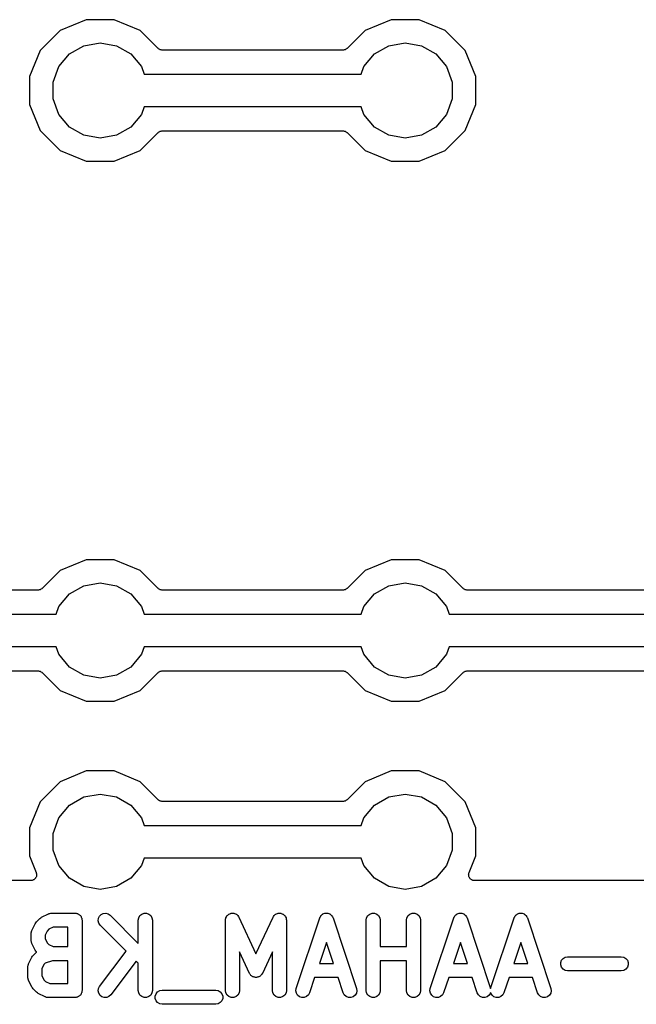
# Model space of a CAD drawing. Extents: x 66 to 115.1, y -104 to -36.7.
# Tile 2 of 10: x 90.3 to 103.4, y -104 to -83. Entities that reach past the tile are written whole.
import ezdxf

# ---------------------------------------------------------------- set-up
doc = ezdxf.new("R2010")
doc.units = 0
doc.header["$MEASUREMENT"] = 0
doc.layers.add('BLACK', color=7, linetype='CONTINUOUS')

msp = doc.modelspace()

# ---------------------------------------------------------------- linework, layer by layer
at = {"layer": 'BLACK', "linetype": 'CONTINUOUS'}
for p, q in [((91.7, -82.992), (91.1458, -83.2216)), ((92.3, -82.992), (91.7, -82.992)), ((92.8542, -83.2216), (92.3, -82.992)), ((98.2, -82.992), (97.6458, -83.2216)), ((98.8, -82.992), (98.2, -82.992)), ((99.3542, -83.2216), (98.8, -82.992)), ((91.1458, -83.2216), (90.7216, -83.6458)), ((93.2374, -83.6048), (92.8542, -83.2216)), ((97.6458, -83.2216), (97.2626, -83.6048)), ((99.7784, -83.6458), (99.3542, -83.2216)), ((90.7216, -83.6458), (90.492, -84.2)), ((91.3473, -83.7221), (91.6527, -83.5458)), ((91.6527, -83.5458), (92, -83.4846)), ((92, -83.4846), (92.3473, -83.5458)), ((92.3473, -83.5458), (92.6527, -83.7221)), ((93.242, -83.608), (93.2374, -83.6048)), ((93.2456, -83.6123), (93.242, -83.608)), ((93.26, -83.6206), (93.2456, -83.6123)), ((93.2736, -83.6301), (93.26, -83.6206)), ((93.279, -83.6315), (93.2736, -83.6301)), ((93.2838, -83.6343), (93.279, -83.6315)), ((93.3001, -83.6372), (93.2838, -83.6343)), ((93.3162, -83.6415), (93.3001, -83.6372)), ((93.3217, -83.641), (93.3162, -83.6415)), ((93.3272, -83.642), (93.3217, -83.641)), ((97.1728, -83.642), (93.3272, -83.642)), ((97.1783, -83.641), (97.1728, -83.642)), ((97.1838, -83.6415), (97.1783, -83.641)), ((97.1999, -83.6372), (97.1838, -83.6415)), ((97.2162, -83.6343), (97.1999, -83.6372)), ((97.221, -83.6315), (97.2162, -83.6343)), ((97.2264, -83.6301), (97.221, -83.6315)), ((97.24, -83.6206), (97.2264, -83.6301)), ((97.2544, -83.6123), (97.24, -83.6206)), ((97.258, -83.608), (97.2544, -83.6123)), ((97.2626, -83.6048), (97.258, -83.608)), ((97.8473, -83.7221), (98.1527, -83.5458)), ((98.1527, -83.5458), (98.5, -83.4846)), ((98.5, -83.4846), (98.8473, -83.5458)), ((98.8473, -83.5458), (99.1527, -83.7221)), ((100.008, -84.2), (99.7784, -83.6458)), ((91.1206, -83.9923), (91.3473, -83.7221)), ((92.6527, -83.7221), (92.8794, -83.9923)), ((97.6206, -83.9923), (97.8473, -83.7221)), ((99.1527, -83.7221), (99.3794, -83.9923)), ((91, -84.3237), (91.1206, -83.9923)), ((92.8794, -83.9923), (92.9368, -84.15)), ((97.5632, -84.15), (97.6206, -83.9923)), ((99.3794, -83.9923), (99.5, -84.3237)), ((90.492, -84.2), (90.492, -84.8)), ((92.9368, -84.15), (97.5632, -84.15)), ((100.008, -84.8), (100.008, -84.2)), ((91, -84.6763), (91, -84.3237)), ((99.5, -84.3237), (99.5, -84.6763)), ((91.1206, -85.0077), (91, -84.6763)), ((99.5, -84.6763), (99.3794, -85.0077)), ((90.492, -84.8), (90.7216, -85.3542)), ((92.9368, -84.85), (92.8794, -85.0077)), ((97.5632, -84.85), (92.9368, -84.85)), ((97.6206, -85.0077), (97.5632, -84.85)), ((99.7784, -85.3542), (100.008, -84.8)), ((91.3473, -85.2779), (91.1206, -85.0077)), ((92.8794, -85.0077), (92.6527, -85.2779)), ((97.8473, -85.2779), (97.6206, -85.0077)), ((99.3794, -85.0077), (99.1527, -85.2779)), ((91.6527, -85.4542), (91.3473, -85.2779)), ((92.6527, -85.2779), (92.3473, -85.4542)), ((98.1527, -85.4542), (97.8473, -85.2779)), ((99.1527, -85.2779), (98.8473, -85.4542)), ((90.7216, -85.3542), (91.1458, -85.7784)), ((92, -85.5154), (91.6527, -85.4542)), ((92.3473, -85.4542), (92, -85.5154)), ((92.8542, -85.7784), (93.2374, -85.3952)), ((93.2374, -85.3952), (93.242, -85.392)), ((93.242, -85.392), (93.2456, -85.3877)), ((93.2456, -85.3877), (93.26, -85.3794)), ((93.26, -85.3794), (93.2736, -85.3699)), ((93.2736, -85.3699), (93.279, -85.3685)), ((93.279, -85.3685), (93.2838, -85.3657)), ((93.2838, -85.3657), (93.3001, -85.3628)), ((93.3001, -85.3628), (93.3162, -85.3585)), ((93.3162, -85.3585), (93.3217, -85.359)), ((93.3217, -85.359), (93.3272, -85.358)), ((93.3272, -85.358), (97.1728, -85.358)), ((97.1728, -85.358), (97.1783, -85.359)), ((97.1783, -85.359), (97.1838, -85.3585)), ((97.1838, -85.3585), (97.1999, -85.3628)), ((97.1999, -85.3628), (97.2162, -85.3657)), ((97.2162, -85.3657), (97.221, -85.3685)), ((97.221, -85.3685), (97.2264, -85.3699)), ((97.2264, -85.3699), (97.24, -85.3794)), ((97.24, -85.3794), (97.2544, -85.3877)), ((97.2544, -85.3877), (97.258, -85.392)), ((97.258, -85.392), (97.2626, -85.3952)), ((97.2626, -85.3952), (97.6458, -85.7784)), ((98.5, -85.5154), (98.1527, -85.4542)), ((98.8473, -85.4542), (98.5, -85.5154)), ((99.3542, -85.7784), (99.7784, -85.3542)), ((91.1458, -85.7784), (91.7, -86.008)), ((92.3, -86.008), (92.8542, -85.7784)), ((97.6458, -85.7784), (98.2, -86.008)), ((98.8, -86.008), (99.3542, -85.7784)), ((91.7, -86.008), (92.3, -86.008)), ((98.2, -86.008), (98.8, -86.008)), ((91.7, -94.492), (91.1458, -94.7216)), ((92.3, -94.492), (91.7, -94.492)), ((92.8542, -94.7216), (92.3, -94.492)), ((98.2, -94.492), (97.6458, -94.7216)), ((98.8, -94.492), (98.2, -94.492)), ((99.3542, -94.7216), (98.8, -94.492)), ((91.1458, -94.7216), (90.7626, -95.1048)), ((93.2374, -95.1048), (92.8542, -94.7216)), ((97.6458, -94.7216), (97.2626, -95.1048)), ((99.7374, -95.1048), (99.3542, -94.7216)), ((91.6527, -95.0458), (92, -94.9846)), ((92, -94.9846), (92.3473, -95.0458)), ((98.1527, -95.0458), (98.5, -94.9846)), ((98.5, -94.9846), (98.8473, -95.0458)), ((90.6728, -95.142), (84.8272, -95.142)), ((90.6783, -95.141), (90.6728, -95.142)), ((90.6838, -95.1415), (90.6783, -95.141)), ((90.6999, -95.1372), (90.6838, -95.1415)), ((90.7162, -95.1343), (90.6999, -95.1372)), ((90.721, -95.1315), (90.7162, -95.1343)), ((90.7264, -95.1301), (90.721, -95.1315)), ((90.74, -95.1206), (90.7264, -95.1301)), ((90.7544, -95.1123), (90.74, -95.1206)), ((90.758, -95.108), (90.7544, -95.1123)), ((90.7626, -95.1048), (90.758, -95.108)), ((91.3473, -95.2221), (91.6527, -95.0458)), ((92.3473, -95.0458), (92.6527, -95.2221)), ((93.242, -95.108), (93.2374, -95.1048)), ((93.2456, -95.1123), (93.242, -95.108)), ((93.26, -95.1206), (93.2456, -95.1123)), ((93.2736, -95.1301), (93.26, -95.1206)), ((93.279, -95.1315), (93.2736, -95.1301)), ((93.2838, -95.1343), (93.279, -95.1315)), ((93.3001, -95.1372), (93.2838, -95.1343)), ((93.3162, -95.1415), (93.3001, -95.1372)), ((93.3217, -95.141), (93.3162, -95.1415)), ((93.3272, -95.142), (93.3217, -95.141)), ((97.1728, -95.142), (93.3272, -95.142)), ((97.1783, -95.141), (97.1728, -95.142)), ((97.1838, -95.1415), (97.1783, -95.141)), ((97.1999, -95.1372), (97.1838, -95.1415)), ((97.2162, -95.1343), (97.1999, -95.1372)), ((97.221, -95.1315), (97.2162, -95.1343)), ((97.2264, -95.1301), (97.221, -95.1315)), ((97.24, -95.1206), (97.2264, -95.1301)), ((97.2544, -95.1123), (97.24, -95.1206)), ((97.258, -95.108), (97.2544, -95.1123)), ((97.2626, -95.1048), (97.258, -95.108)), ((97.8473, -95.2221), (98.1527, -95.0458)), ((98.8473, -95.0458), (99.1527, -95.2221)), ((99.742, -95.108), (99.7374, -95.1048)), ((99.7456, -95.1123), (99.742, -95.108)), ((99.76, -95.1206), (99.7456, -95.1123)), ((99.7736, -95.1301), (99.76, -95.1206)), ((99.779, -95.1315), (99.7736, -95.1301)), ((99.7838, -95.1343), (99.779, -95.1315)), ((99.8001, -95.1372), (99.7838, -95.1343)), ((99.8162, -95.1415), (99.8001, -95.1372)), ((99.8217, -95.141), (99.8162, -95.1415)), ((99.8272, -95.142), (99.8217, -95.141)), ((105.173, -95.142), (99.8272, -95.142)), ((91.1206, -95.4923), (91.3473, -95.2221)), ((92.6527, -95.2221), (92.8794, -95.4923)), ((97.6206, -95.4923), (97.8473, -95.2221)), ((99.1527, -95.2221), (99.3794, -95.4923)), ((91.0632, -95.65), (91.1206, -95.4923)), ((92.8794, -95.4923), (92.9368, -95.65)), ((97.5632, -95.65), (97.6206, -95.4923)), ((99.3794, -95.4923), (99.4368, -95.65)), ((84.4368, -95.65), (91.0632, -95.65)), ((92.9368, -95.65), (97.5632, -95.65)), ((99.4368, -95.65), (105.563, -95.65)), ((91.0632, -96.35), (84.4368, -96.35)), ((91.1206, -96.5077), (91.0632, -96.35)), ((92.9368, -96.35), (92.8794, -96.5077)), ((97.5632, -96.35), (92.9368, -96.35)), ((97.6206, -96.5077), (97.5632, -96.35)), ((99.4368, -96.35), (99.3794, -96.5077)), ((105.563, -96.35), (99.4368, -96.35)), ((91.3473, -96.7779), (91.1206, -96.5077)), ((92.8794, -96.5077), (92.6527, -96.7779)), ((97.8473, -96.7779), (97.6206, -96.5077)), ((99.3794, -96.5077), (99.1527, -96.7779)), ((84.8272, -96.858), (90.6728, -96.858)), ((90.6728, -96.858), (90.6783, -96.859)), ((90.6783, -96.859), (90.6838, -96.8585)), ((90.6838, -96.8585), (90.6999, -96.8628)), ((90.6999, -96.8628), (90.7162, -96.8657)), ((90.7162, -96.8657), (90.721, -96.8685)), ((90.721, -96.8685), (90.7264, -96.8699)), ((90.7264, -96.8699), (90.74, -96.8794)), ((91.6527, -96.9542), (91.3473, -96.7779)), ((92.6527, -96.7779), (92.3473, -96.9542)), ((93.26, -96.8794), (93.2736, -96.8699)), ((93.2736, -96.8699), (93.279, -96.8685)), ((93.279, -96.8685), (93.2838, -96.8657)), ((93.2838, -96.8657), (93.3001, -96.8628)), ((93.3001, -96.8628), (93.3162, -96.8585)), ((93.3162, -96.8585), (93.3217, -96.859)), ((93.3217, -96.859), (93.3272, -96.858)), ((93.3272, -96.858), (97.1728, -96.858)), ((97.1728, -96.858), (97.1783, -96.859)), ((97.1783, -96.859), (97.1838, -96.8585)), ((97.1838, -96.8585), (97.1999, -96.8628)), ((97.1999, -96.8628), (97.2162, -96.8657)), ((97.2162, -96.8657), (97.221, -96.8685)), ((97.221, -96.8685), (97.2264, -96.8699)), ((97.2264, -96.8699), (97.24, -96.8794)), ((98.1527, -96.9542), (97.8473, -96.7779)), ((99.1527, -96.7779), (98.8473, -96.9542)), ((99.76, -96.8794), (99.7736, -96.8699)), ((99.7736, -96.8699), (99.779, -96.8685)), ((99.779, -96.8685), (99.7838, -96.8657)), ((99.7838, -96.8657), (99.8001, -96.8628)), ((99.8001, -96.8628), (99.8162, -96.8585)), ((99.8162, -96.8585), (99.8217, -96.859)), ((99.8217, -96.859), (99.8272, -96.858)), ((99.8272, -96.858), (105.173, -96.858)), ((90.74, -96.8794), (90.7544, -96.8877)), ((90.7544, -96.8877), (90.758, -96.892)), ((90.758, -96.892), (90.7626, -96.8952)), ((90.7626, -96.8952), (91.1458, -97.2784)), ((92, -97.0154), (91.6527, -96.9542)), ((92.3473, -96.9542), (92, -97.0154)), ((92.8542, -97.2784), (93.2374, -96.8952)), ((93.2374, -96.8952), (93.242, -96.892)), ((93.242, -96.892), (93.2456, -96.8877)), ((93.2456, -96.8877), (93.26, -96.8794)), ((97.24, -96.8794), (97.2544, -96.8877)), ((97.2544, -96.8877), (97.258, -96.892)), ((97.258, -96.892), (97.2626, -96.8952)), ((97.2626, -96.8952), (97.6458, -97.2784)), ((98.5, -97.0154), (98.1527, -96.9542)), ((98.8473, -96.9542), (98.5, -97.0154)), ((99.3542, -97.2784), (99.7374, -96.8952)), ((99.7374, -96.8952), (99.742, -96.892)), ((99.742, -96.892), (99.7456, -96.8877)), ((99.7456, -96.8877), (99.76, -96.8794)), ((91.1458, -97.2784), (91.7, -97.508)), ((92.3, -97.508), (92.8542, -97.2784)), ((97.6458, -97.2784), (98.2, -97.508)), ((98.8, -97.508), (99.3542, -97.2784)), ((91.7, -97.508), (92.3, -97.508)), ((98.2, -97.508), (98.8, -97.508)), ((91.7, -98.992), (91.1458, -99.2216)), ((92.3, -98.992), (91.7, -98.992)), ((92.8542, -99.2216), (92.3, -98.992)), ((98.2, -98.992), (97.6458, -99.2216)), ((98.8, -98.992), (98.2, -98.992)), ((99.3542, -99.2216), (98.8, -98.992)), ((91.1458, -99.2216), (90.7216, -99.6458)), ((93.2374, -99.6048), (92.8542, -99.2216)), ((97.6458, -99.2216), (97.2626, -99.6048)), ((99.7784, -99.6458), (99.3542, -99.2216)), ((91.3473, -99.7221), (91.6527, -99.5458)), ((91.6527, -99.5458), (92, -99.4846)), ((92, -99.4846), (92.3473, -99.5458)), ((92.3473, -99.5458), (92.6527, -99.7221)), ((97.8473, -99.7221), (98.1527, -99.5458)), ((98.1527, -99.5458), (98.5, -99.4846)), ((98.5, -99.4846), (98.8473, -99.5458)), ((98.8473, -99.5458), (99.1527, -99.7221)), ((90.7216, -99.6458), (90.492, -100.2)), ((91.1206, -99.9923), (91.3473, -99.7221)), ((92.6527, -99.7221), (92.8794, -99.9923)), ((93.242, -99.608), (93.2374, -99.6048)), ((93.2456, -99.6123), (93.242, -99.608)), ((93.26, -99.6206), (93.2456, -99.6123)), ((93.2736, -99.6301), (93.26, -99.6206)), ((93.279, -99.6315), (93.2736, -99.6301)), ((93.2838, -99.6343), (93.279, -99.6315)), ((93.3001, -99.6372), (93.2838, -99.6343)), ((93.3162, -99.6415), (93.3001, -99.6372)), ((93.3217, -99.641), (93.3162, -99.6415)), ((93.3272, -99.642), (93.3217, -99.641)), ((97.1728, -99.642), (93.3272, -99.642)), ((97.1783, -99.641), (97.1728, -99.642)), ((97.1838, -99.6415), (97.1783, -99.641)), ((97.1999, -99.6372), (97.1838, -99.6415)), ((97.2162, -99.6343), (97.1999, -99.6372)), ((97.221, -99.6315), (97.2162, -99.6343)), ((97.2264, -99.6301), (97.221, -99.6315)), ((97.24, -99.6206), (97.2264, -99.6301)), ((97.2544, -99.6123), (97.24, -99.6206)), ((97.258, -99.608), (97.2544, -99.6123)), ((97.2626, -99.6048), (97.258, -99.608)), ((97.6206, -99.9923), (97.8473, -99.7221)), ((99.1527, -99.7221), (99.3794, -99.9923)), ((100.008, -100.2), (99.7784, -99.6458)), ((91, -100.324), (91.1206, -99.9923)), ((92.8794, -99.9923), (92.9368, -100.15)), ((97.5632, -100.15), (97.6206, -99.9923)), ((99.3794, -99.9923), (99.5, -100.324)), ((90.492, -100.2), (90.492, -100.8)), ((92.9368, -100.15), (97.5632, -100.15)), ((100.008, -100.8), (100.008, -100.2)), ((91, -100.676), (91, -100.324)), ((99.5, -100.324), (99.5, -100.676)), ((90.492, -100.8), (90.6376, -101.151)), ((91.1206, -101.008), (91, -100.676)), ((92.9368, -100.85), (92.8794, -101.008)), ((97.5632, -100.85), (92.9368, -100.85)), ((97.6206, -101.008), (97.5632, -100.85)), ((99.5, -100.676), (99.3794, -101.008)), ((99.8624, -101.151), (100.008, -100.8)), ((91.3473, -101.278), (91.1206, -101.008)), ((92.8794, -101.008), (92.6527, -101.278)), ((97.8473, -101.278), (97.6206, -101.008)), ((99.3794, -101.008), (99.1527, -101.278)), ((90.621, -101.277), (90.6108, -101.287)), ((90.6249, -101.27), (90.621, -101.277)), ((90.6302, -101.263), (90.6249, -101.27)), ((90.635, -101.25), (90.6302, -101.263)), ((90.6414, -101.238), (90.635, -101.25)), ((90.6376, -101.151), (90.6406, -101.165)), ((90.6406, -101.165), (90.6453, -101.178)), ((90.6425, -101.23), (90.6414, -101.238)), ((90.6453, -101.222), (90.6425, -101.23)), ((90.6453, -101.178), (90.6453, -101.186)), ((90.6453, -101.186), (90.6471, -101.194)), ((90.6471, -101.194), (90.6453, -101.208)), ((90.6453, -101.208), (90.6453, -101.222)), ((91.6527, -101.454), (91.3473, -101.278)), ((92.6527, -101.278), (92.3473, -101.454)), ((98.1527, -101.454), (97.8473, -101.278)), ((99.1527, -101.278), (98.8473, -101.454)), ((99.8529, -101.194), (99.8547, -101.186)), ((99.8547, -101.208), (99.8529, -101.194)), ((99.8547, -101.178), (99.8594, -101.165)), ((99.8547, -101.186), (99.8547, -101.178)), ((99.8547, -101.222), (99.8547, -101.208)), ((99.8575, -101.23), (99.8547, -101.222)), ((99.8586, -101.238), (99.8575, -101.23)), ((99.865, -101.25), (99.8586, -101.238)), ((99.8594, -101.165), (99.8624, -101.151)), ((99.8698, -101.263), (99.865, -101.25)), ((99.8751, -101.27), (99.8698, -101.263)), ((99.879, -101.277), (99.8751, -101.27)), ((99.8892, -101.287), (99.879, -101.277)), ((90.5202, -101.327), (84.9798, -101.327)), ((90.5339, -101.325), (90.5202, -101.327)), ((90.5477, -101.324), (90.5339, -101.325)), ((90.5554, -101.321), (90.5477, -101.324)), ((90.5637, -101.319), (90.5554, -101.321)), ((90.5757, -101.312), (90.5637, -101.319)), ((90.5885, -101.307), (90.5757, -101.312)), ((90.5946, -101.301), (90.5885, -101.307)), ((90.6019, -101.297), (90.5946, -101.301)), ((90.6108, -101.287), (90.6019, -101.297)), ((92, -101.515), (91.6527, -101.454)), ((92.3473, -101.454), (92, -101.515)), ((98.5, -101.515), (98.1527, -101.454)), ((98.8473, -101.454), (98.5, -101.515)), ((99.8981, -101.297), (99.8892, -101.287)), ((99.9054, -101.301), (99.8981, -101.297)), ((99.9115, -101.307), (99.9054, -101.301)), ((99.9243, -101.312), (99.9115, -101.307)), ((99.9363, -101.319), (99.9243, -101.312)), ((99.9446, -101.321), (99.9363, -101.319)), ((99.9523, -101.324), (99.9446, -101.321)), ((99.9661, -101.325), (99.9523, -101.324)), ((99.9798, -101.327), (99.9661, -101.325)), ((105.02, -101.327), (99.9798, -101.327)), ((90.735, -102.12), (90.7543, -102.106)), ((90.7543, -102.106), (90.8972, -102.034)), ((90.8972, -102.034), (90.9055, -102.032)), ((90.9055, -102.032), (90.913, -102.028)), ((90.913, -102.028), (90.9303, -102.025)), ((90.9303, -102.025), (90.9471, -102.02)), ((90.9471, -102.02), (90.9558, -102.02)), ((90.9558, -102.02), (90.9643, -102.019)), ((90.9643, -102.019), (91.4643, -102.019)), ((91.4643, -102.019), (91.4772, -102.021)), ((91.4772, -102.021), (91.4903, -102.021)), ((91.4903, -102.021), (91.5027, -102.025)), ((91.5027, -102.025), (91.5156, -102.028)), ((91.5156, -102.028), (91.527, -102.034)), ((91.527, -102.034), (91.5393, -102.039)), ((91.5393, -102.039), (91.5493, -102.047)), ((91.5493, -102.047), (91.5607, -102.054)), ((91.5607, -102.054), (91.5691, -102.064)), ((91.5691, -102.064), (91.5792, -102.072)), ((91.5792, -102.072), (91.5858, -102.084)), ((91.5858, -102.084), (91.5942, -102.094)), ((91.5942, -102.094), (91.5987, -102.106)), ((91.5987, -102.106), (91.6052, -102.117)), ((91.6052, -102.117), (91.6075, -102.13)), ((91.9623, -102.13), (91.9843, -102.083)), ((91.9843, -102.083), (92.0211, -102.046)), ((92.0211, -102.046), (92.0683, -102.024)), ((92.0683, -102.024), (92.1202, -102.019)), ((92.1202, -102.019), (92.1705, -102.033)), ((92.1705, -102.033), (92.2132, -102.063)), ((92.2132, -102.063), (92.8143, -102.664)), ((92.8143, -102.169), (92.8233, -102.117)), ((92.8233, -102.117), (92.8494, -102.072)), ((92.8494, -102.072), (92.8893, -102.039)), ((92.8893, -102.039), (92.9382, -102.021)), ((92.9382, -102.021), (92.9903, -102.021)), ((92.9903, -102.021), (93.0393, -102.039)), ((93.0393, -102.039), (93.0792, -102.072)), ((93.0792, -102.072), (93.1052, -102.117)), ((93.1052, -102.117), (93.1143, -102.169)), ((94.6793, -102.124), (94.6805, -102.117)), ((94.6805, -102.117), (94.6903, -102.1)), ((94.6903, -102.1), (94.6985, -102.083)), ((94.6985, -102.083), (94.7032, -102.078)), ((94.7032, -102.078), (94.7065, -102.072)), ((94.7065, -102.072), (94.7215, -102.06)), ((94.7215, -102.06), (94.7354, -102.046)), ((94.7354, -102.046), (94.7414, -102.043)), ((94.7414, -102.043), (94.7464, -102.039)), ((94.7464, -102.039), (94.7648, -102.032)), ((94.7648, -102.032), (94.7826, -102.024)), ((94.7826, -102.024), (94.7892, -102.023)), ((94.7892, -102.023), (94.7954, -102.021)), ((94.7954, -102.021), (94.815, -102.021)), ((94.815, -102.021), (94.8345, -102.019)), ((94.8345, -102.019), (94.8409, -102.021)), ((94.8409, -102.021), (94.8475, -102.021)), ((94.8475, -102.021), (94.8659, -102.028)), ((94.8659, -102.028), (94.8848, -102.033)), ((94.8848, -102.033), (94.8902, -102.036)), ((94.8902, -102.036), (94.8964, -102.039)), ((94.8964, -102.039), (94.9114, -102.051)), ((94.9114, -102.051), (94.9275, -102.062)), ((94.9275, -102.062), (94.9313, -102.068)), ((94.9313, -102.068), (94.9363, -102.072)), ((94.9363, -102.072), (94.9461, -102.089)), ((94.9461, -102.089), (94.9574, -102.105)), ((94.9574, -102.105), (95.3214, -102.885)), ((95.3214, -102.885), (95.6855, -102.105)), ((95.6855, -102.105), (95.6967, -102.089)), ((95.6967, -102.089), (95.7065, -102.072)), ((95.7065, -102.072), (95.7116, -102.068)), ((95.7116, -102.068), (95.7154, -102.062)), ((95.7154, -102.062), (95.7314, -102.051)), ((95.7314, -102.051), (95.7464, -102.039)), ((95.7464, -102.039), (95.7526, -102.036)), ((95.7526, -102.036), (95.7581, -102.033)), ((95.7581, -102.033), (95.777, -102.028)), ((95.777, -102.028), (95.7954, -102.021)), ((95.7954, -102.021), (95.802, -102.021)), ((95.802, -102.021), (95.8084, -102.019)), ((95.8084, -102.019), (95.8279, -102.021)), ((95.8279, -102.021), (95.8475, -102.021)), ((95.8475, -102.021), (95.8537, -102.023)), ((95.8537, -102.023), (95.8603, -102.024)), ((95.8603, -102.024), (95.878, -102.032)), ((95.878, -102.032), (95.8964, -102.039)), ((95.8964, -102.039), (95.9015, -102.043)), ((95.9015, -102.043), (95.9075, -102.046)), ((95.9075, -102.046), (95.9213, -102.06)), ((95.9213, -102.06), (95.9363, -102.072)), ((95.9363, -102.072), (95.9396, -102.078)), ((95.9396, -102.078), (95.9443, -102.083)), ((95.9443, -102.083), (95.9526, -102.1)), ((95.9526, -102.1), (95.9624, -102.117)), ((95.9624, -102.117), (95.9635, -102.124)), ((96.6791, -102.121), (96.6811, -102.117)), ((96.6811, -102.117), (96.6819, -102.113)), ((96.6819, -102.113), (96.6934, -102.095)), ((96.6934, -102.095), (96.7039, -102.075)), ((96.7039, -102.075), (96.707, -102.073)), ((96.707, -102.073), (96.7092, -102.069)), ((96.7092, -102.069), (96.7264, -102.055)), ((96.7264, -102.055), (96.7429, -102.041)), ((96.7429, -102.041), (96.7468, -102.039)), ((96.7468, -102.039), (96.75, -102.037)), ((96.75, -102.037), (96.7709, -102.03)), ((96.7709, -102.03), (96.7914, -102.022)), ((96.7914, -102.022), (96.7955, -102.022)), ((96.7955, -102.022), (96.7994, -102.02)), ((96.7994, -102.02), (96.8214, -102.021)), ((96.8214, -102.021), (96.8434, -102.02)), ((96.8434, -102.02), (96.8474, -102.022)), ((96.8474, -102.022), (96.8515, -102.022)), ((96.8515, -102.022), (96.872, -102.03)), ((96.872, -102.03), (96.8929, -102.037)), ((96.8929, -102.037), (96.8961, -102.039)), ((96.8961, -102.039), (96.8999, -102.041)), ((96.8999, -102.041), (96.9164, -102.055)), ((96.9164, -102.055), (96.9337, -102.069)), ((96.9337, -102.069), (96.9358, -102.073)), ((96.9358, -102.073), (96.9389, -102.075)), ((96.9389, -102.075), (96.9494, -102.095)), ((96.9494, -102.095), (96.9609, -102.113)), ((96.9609, -102.113), (96.9618, -102.117)), ((96.9618, -102.117), (96.9637, -102.121)), ((97.6714, -102.169), (97.6805, -102.117)), ((97.6805, -102.117), (97.7065, -102.072)), ((97.7065, -102.072), (97.7464, -102.039)), ((97.7464, -102.039), (97.7954, -102.021)), ((97.7954, -102.021), (97.8475, -102.021)), ((97.8475, -102.021), (97.8964, -102.039)), ((97.8964, -102.039), (97.9363, -102.072)), ((97.9363, -102.072), (97.9624, -102.117)), ((97.9624, -102.117), (97.9714, -102.169)), ((98.5286, -102.169), (98.5376, -102.117)), ((98.5376, -102.117), (98.5637, -102.072)), ((98.5637, -102.072), (98.6036, -102.039)), ((98.6036, -102.039), (98.6525, -102.021)), ((98.6525, -102.021), (98.7046, -102.021)), ((98.7046, -102.021), (98.7536, -102.039)), ((98.7536, -102.039), (98.7935, -102.072)), ((98.7935, -102.072), (98.8195, -102.117)), ((98.8195, -102.117), (98.8286, -102.169)), ((99.5363, -102.121), (99.5382, -102.117)), ((99.5382, -102.117), (99.5391, -102.113)), ((99.5391, -102.113), (99.5506, -102.095)), ((99.5506, -102.095), (99.5611, -102.075)), ((99.5611, -102.075), (99.5642, -102.073)), ((99.5642, -102.073), (99.5663, -102.069)), ((99.5663, -102.069), (99.5836, -102.055)), ((99.5836, -102.055), (99.6001, -102.041)), ((99.6001, -102.041), (99.6039, -102.039)), ((99.6039, -102.039), (99.6071, -102.037)), ((99.6071, -102.037), (99.628, -102.03)), ((99.628, -102.03), (99.6485, -102.022)), ((99.6485, -102.022), (99.6526, -102.022)), ((99.6526, -102.022), (99.6566, -102.02)), ((99.6566, -102.02), (99.6786, -102.021)), ((99.6786, -102.021), (99.7006, -102.02)), ((99.7006, -102.02), (99.7045, -102.022)), ((99.7045, -102.022), (99.7086, -102.022)), ((99.7086, -102.022), (99.7291, -102.03)), ((99.7291, -102.03), (99.75, -102.037)), ((99.75, -102.037), (99.7532, -102.039)), ((99.7532, -102.039), (99.7571, -102.041)), ((99.7571, -102.041), (99.7736, -102.055)), ((99.7736, -102.055), (99.7908, -102.069)), ((99.7908, -102.069), (99.793, -102.073)), ((99.793, -102.073), (99.7961, -102.075)), ((99.7961, -102.075), (99.8065, -102.095)), ((99.8065, -102.095), (99.8181, -102.113)), ((99.8181, -102.113), (99.8189, -102.117)), ((99.8189, -102.117), (99.8209, -102.121)), ((100.822, -102.121), (100.824, -102.117)), ((100.824, -102.117), (100.825, -102.113)), ((100.825, -102.113), (100.836, -102.095)), ((100.836, -102.095), (100.847, -102.075)), ((100.847, -102.075), (100.85, -102.073)), ((100.85, -102.073), (100.852, -102.069)), ((100.852, -102.069), (100.869, -102.055)), ((100.869, -102.055), (100.886, -102.041)), ((100.886, -102.041), (100.89, -102.039)), ((100.89, -102.039), (100.893, -102.037)), ((100.893, -102.037), (100.914, -102.03)), ((100.914, -102.03), (100.934, -102.022)), ((100.934, -102.022), (100.938, -102.022)), ((100.938, -102.022), (100.942, -102.02)), ((100.942, -102.02), (100.964, -102.021)), ((100.964, -102.021), (100.986, -102.02)), ((100.986, -102.02), (100.99, -102.022)), ((100.99, -102.022), (100.994, -102.022)), ((100.994, -102.022), (101.015, -102.03)), ((101.015, -102.03), (101.036, -102.037)), ((101.036, -102.037), (101.039, -102.039)), ((101.039, -102.039), (101.043, -102.041)), ((101.043, -102.041), (101.059, -102.055)), ((101.059, -102.055), (101.077, -102.069)), ((101.077, -102.069), (101.079, -102.073)), ((101.079, -102.073), (101.082, -102.075)), ((101.082, -102.075), (101.092, -102.095)), ((101.092, -102.095), (101.104, -102.113)), ((101.104, -102.113), (101.105, -102.117)), ((101.105, -102.117), (101.107, -102.121)), ((90.5444, -102.387), (90.6158, -102.244)), ((90.6158, -102.244), (90.6301, -102.225)), ((90.6301, -102.225), (90.6439, -102.205)), ((90.6439, -102.205), (90.7154, -102.134)), ((90.7154, -102.134), (90.735, -102.12)), ((90.9997, -102.319), (90.9103, -102.363)), ((91.3143, -102.319), (90.9997, -102.319)), ((91.3143, -102.733), (91.3143, -102.319)), ((91.6075, -102.13), (91.612, -102.143)), ((91.612, -102.143), (91.612, -102.156)), ((91.612, -102.156), (91.6143, -102.169)), ((91.6143, -102.169), (91.6143, -103.669)), ((91.9577, -102.182), (91.9623, -102.13)), ((91.9712, -102.232), (91.9577, -102.182)), ((92.0011, -102.275), (91.9712, -102.232)), ((92.5519, -102.826), (92.0011, -102.275)), ((92.8143, -102.664), (92.8143, -102.169)), ((93.1143, -102.169), (93.1143, -103.669)), ((94.6714, -102.169), (94.6748, -102.149)), ((94.6714, -103.669), (94.6714, -102.169)), ((94.6748, -102.149), (94.6765, -102.13)), ((94.6765, -102.13), (94.6793, -102.124)), ((95.9635, -102.124), (95.9663, -102.13)), ((95.9663, -102.13), (95.968, -102.149)), ((95.968, -102.149), (95.9714, -102.169)), ((95.9714, -102.169), (95.9714, -103.669)), ((96.1791, -103.621), (96.6791, -102.121)), ((96.9637, -102.121), (97.4637, -103.621)), ((97.6714, -103.669), (97.6714, -102.169)), ((97.9714, -102.169), (97.9714, -102.733)), ((98.5286, -102.733), (98.5286, -102.169)), ((98.8286, -102.169), (98.8286, -103.669)), ((99.0363, -103.621), (99.5363, -102.121)), ((99.8209, -102.121), (100.321, -103.621)), ((100.322, -103.621), (100.822, -102.121)), ((101.107, -102.121), (101.607, -103.621)), ((90.5286, -102.454), (90.5301, -102.446)), ((90.5286, -102.597), (90.5286, -102.454)), ((90.5296, -102.437), (90.5346, -102.42)), ((90.5301, -102.446), (90.5296, -102.437)), ((90.5346, -102.42), (90.5376, -102.403)), ((90.5376, -102.403), (90.5419, -102.395)), ((90.5419, -102.395), (90.5444, -102.387)), ((90.8733, -102.4), (90.8286, -102.49)), ((90.8286, -102.49), (90.8286, -102.562)), ((90.9103, -102.363), (90.8733, -102.4)), ((90.5301, -102.606), (90.5286, -102.597)), ((90.5296, -102.614), (90.5301, -102.606)), ((90.5346, -102.631), (90.5296, -102.614)), ((90.5376, -102.648), (90.5346, -102.631)), ((90.5419, -102.656), (90.5376, -102.648)), ((90.5444, -102.664), (90.5419, -102.656)), ((90.6158, -102.807), (90.5444, -102.664)), ((90.8286, -102.562), (90.8733, -102.651)), ((90.8733, -102.651), (90.9103, -102.688)), ((90.9103, -102.688), (90.9997, -102.733)), ((90.9997, -102.733), (91.3143, -102.733)), ((96.8214, -102.643), (96.6724, -103.09)), ((96.9705, -103.09), (96.8214, -102.643)), ((97.9714, -102.733), (98.5286, -102.733)), ((99.6786, -102.643), (99.5295, -103.09)), ((99.8276, -103.09), (99.6786, -102.643)), ((100.964, -102.643), (100.815, -103.09)), ((101.113, -103.09), (100.964, -102.643)), ((90.5444, -102.959), (90.5587, -102.939)), ((90.5587, -102.939), (90.5725, -102.92)), ((90.5725, -102.92), (90.6439, -102.848)), ((90.6302, -102.826), (90.6158, -102.807)), ((90.6439, -102.846), (90.6302, -102.826)), ((90.6452, -102.847), (90.6439, -102.846)), ((90.6439, -102.848), (90.6452, -102.847)), ((91.9871, -103.579), (92.5519, -102.826)), ((95.1855, -103.303), (94.9714, -102.845)), ((94.9714, -102.845), (94.9714, -103.669)), ((95.6714, -102.845), (95.4574, -103.303)), ((95.6714, -103.669), (95.6714, -102.845)), ((101.868, -102.982), (101.913, -102.956)), ((101.913, -102.956), (101.964, -102.947)), ((101.964, -102.947), (103.107, -102.947)), ((103.107, -102.947), (103.158, -102.956)), ((103.158, -102.956), (103.204, -102.982)), ((90.4571, -103.169), (90.4586, -103.16)), ((90.4581, -103.151), (90.4631, -103.135)), ((90.4586, -103.16), (90.4581, -103.151)), ((90.4631, -103.135), (90.4662, -103.117)), ((90.4662, -103.117), (90.4705, -103.11)), ((90.4705, -103.11), (90.473, -103.101)), ((90.473, -103.101), (90.5444, -102.959)), ((90.8019, -103.115), (90.7571, -103.204)), ((90.831, -103.085), (90.8019, -103.115)), ((90.9886, -103.033), (90.831, -103.085)), ((91.3143, -103.033), (90.9886, -103.033)), ((91.3143, -103.519), (91.3143, -103.033)), ((92.7662, -103.04), (92.2271, -103.759)), ((92.8143, -103.088), (92.7662, -103.04)), ((92.8143, -103.669), (92.8143, -103.088)), ((96.6724, -103.09), (96.9705, -103.09)), ((98.5286, -103.033), (97.9714, -103.033)), ((97.9714, -103.033), (97.9714, -103.669)), ((98.5286, -103.669), (98.5286, -103.033)), ((99.5295, -103.09), (99.8276, -103.09)), ((100.815, -103.09), (101.113, -103.09)), ((101.817, -103.071), (101.834, -103.022)), ((101.817, -103.123), (101.817, -103.071)), ((101.834, -103.172), (101.817, -103.123)), ((101.834, -103.022), (101.868, -102.982)), ((103.204, -102.982), (103.237, -103.022)), ((103.237, -103.022), (103.255, -103.071)), ((103.255, -103.123), (103.237, -103.172)), ((103.255, -103.071), (103.255, -103.123)), ((90.4571, -103.383), (90.4571, -103.169)), ((90.7571, -103.204), (90.7571, -103.347)), ((90.7571, -103.347), (90.8018, -103.437)), ((95.193, -103.314), (95.1855, -103.303)), ((95.1985, -103.326), (95.193, -103.314)), ((95.2078, -103.335), (95.1985, -103.326)), ((95.2154, -103.346), (95.2078, -103.335)), ((95.2261, -103.354), (95.2154, -103.346)), ((95.2354, -103.363), (95.2261, -103.354)), ((95.2473, -103.368), (95.2354, -103.363)), ((95.2581, -103.376), (95.2473, -103.368)), ((95.2707, -103.379), (95.2581, -103.376)), ((95.3848, -103.376), (95.3721, -103.379)), ((95.3956, -103.368), (95.3848, -103.376)), ((95.4075, -103.363), (95.3956, -103.368)), ((95.4167, -103.354), (95.4075, -103.363)), ((95.4275, -103.346), (95.4167, -103.354)), ((95.435, -103.335), (95.4275, -103.346)), ((95.4443, -103.326), (95.435, -103.335)), ((95.4499, -103.314), (95.4443, -103.326)), ((95.4574, -103.303), (95.4499, -103.314)), ((101.868, -103.212), (101.834, -103.172)), ((101.913, -103.238), (101.868, -103.212)), ((101.964, -103.247), (101.913, -103.238)), ((103.107, -103.247), (101.964, -103.247)), ((103.158, -103.238), (103.107, -103.247)), ((103.204, -103.212), (103.158, -103.238)), ((103.237, -103.172), (103.204, -103.212)), ((90.4586, -103.391), (90.4571, -103.383)), ((90.4581, -103.4), (90.4586, -103.391)), ((90.4631, -103.417), (90.4581, -103.4)), ((90.4662, -103.434), (90.4631, -103.417)), ((90.4705, -103.442), (90.4662, -103.434)), ((90.473, -103.45), (90.4705, -103.442)), ((90.5444, -103.593), (90.473, -103.45)), ((90.8018, -103.437), (90.8389, -103.474)), ((90.8389, -103.474), (90.9283, -103.519)), ((90.9283, -103.519), (91.3143, -103.519)), ((91.9636, -103.625), (91.9871, -103.579)), ((95.2826, -103.385), (95.2707, -103.379)), ((95.2957, -103.386), (95.2826, -103.385)), ((95.3084, -103.389), (95.2957, -103.386)), ((95.3214, -103.388), (95.3084, -103.389)), ((95.3345, -103.389), (95.3214, -103.388)), ((95.3472, -103.386), (95.3345, -103.389)), ((95.3603, -103.385), (95.3472, -103.386)), ((95.3721, -103.379), (95.3603, -103.385)), ((96.5724, -103.39), (96.4637, -103.716)), ((97.0705, -103.39), (96.5724, -103.39)), ((97.1791, -103.716), (97.0705, -103.39)), ((99.4295, -103.39), (99.3209, -103.716)), ((99.9276, -103.39), (99.4295, -103.39)), ((100.036, -103.716), (99.9276, -103.39)), ((100.715, -103.39), (100.607, -103.716)), ((101.213, -103.39), (100.715, -103.39)), ((101.322, -103.716), (101.213, -103.39)), ((90.5587, -103.612), (90.5444, -103.593)), ((90.5725, -103.632), (90.5587, -103.612)), ((90.6439, -103.703), (90.5725, -103.632)), ((90.6636, -103.717), (90.6439, -103.703)), ((90.6829, -103.731), (90.6636, -103.717)), ((90.8258, -103.803), (90.6829, -103.731)), ((91.5493, -103.79), (91.5393, -103.798)), ((91.5607, -103.783), (91.5493, -103.79)), ((91.5691, -103.773), (91.5607, -103.783)), ((91.5792, -103.765), (91.5691, -103.773)), ((91.5858, -103.754), (91.5792, -103.765)), ((91.5942, -103.744), (91.5858, -103.754)), ((91.5987, -103.731), (91.5942, -103.744)), ((91.6052, -103.72), (91.5987, -103.731)), ((91.6075, -103.707), (91.6052, -103.72)), ((91.612, -103.695), (91.6075, -103.707)), ((91.6143, -103.669), (91.612, -103.681)), ((91.612, -103.681), (91.612, -103.695)), ((91.9574, -103.677), (91.9636, -103.625)), ((91.9692, -103.727), (91.9574, -103.677)), ((91.9977, -103.771), (91.9692, -103.727)), ((92.0393, -103.802), (91.9977, -103.771)), ((92.1891, -103.794), (92.1412, -103.815)), ((92.2271, -103.759), (92.1891, -103.794)), ((92.8233, -103.72), (92.8143, -103.669)), ((92.8494, -103.765), (92.8233, -103.72)), ((92.8893, -103.798), (92.8494, -103.765)), ((93.0792, -103.765), (93.0393, -103.798)), ((93.1052, -103.72), (93.0792, -103.765)), ((93.1143, -103.669), (93.1052, -103.72)), ((93.1737, -103.785), (93.1915, -103.736)), ((93.1737, -103.837), (93.1737, -103.785)), ((93.1915, -103.736), (93.225, -103.697)), ((93.225, -103.697), (93.2701, -103.67)), ((93.2701, -103.67), (93.3214, -103.661)), ((93.3214, -103.661), (94.4643, -103.661)), ((94.4643, -103.661), (94.5156, -103.67)), ((94.5156, -103.67), (94.5607, -103.697)), ((94.5607, -103.697), (94.5942, -103.736)), ((94.5942, -103.736), (94.612, -103.785)), ((94.612, -103.785), (94.612, -103.837)), ((94.6805, -103.72), (94.6714, -103.669)), ((94.7065, -103.765), (94.6805, -103.72)), ((94.7464, -103.798), (94.7065, -103.765)), ((94.9363, -103.765), (94.8964, -103.798)), ((94.9624, -103.72), (94.9363, -103.765)), ((94.9714, -103.669), (94.9624, -103.72)), ((95.6805, -103.72), (95.6714, -103.669)), ((95.7065, -103.765), (95.6805, -103.72)), ((95.7464, -103.798), (95.7065, -103.765)), ((95.9363, -103.765), (95.8964, -103.798)), ((95.9624, -103.72), (95.9363, -103.765)), ((95.9714, -103.669), (95.9624, -103.72)), ((96.1715, -103.673), (96.1791, -103.621)), ((96.1819, -103.724), (96.1715, -103.673)), ((96.2092, -103.768), (96.1819, -103.724)), ((96.25, -103.8), (96.2092, -103.768)), ((96.3999, -103.796), (96.3515, -103.816)), ((96.4389, -103.762), (96.3999, -103.796)), ((96.4637, -103.716), (96.4389, -103.762)), ((97.2039, -103.762), (97.1791, -103.716)), ((97.2429, -103.796), (97.2039, -103.762)), ((97.2914, -103.816), (97.2429, -103.796)), ((97.4337, -103.768), (97.3929, -103.8)), ((97.4609, -103.724), (97.4337, -103.768)), ((97.4714, -103.673), (97.4609, -103.724)), ((97.4637, -103.621), (97.4714, -103.673)), ((97.6805, -103.72), (97.6714, -103.669)), ((97.7065, -103.765), (97.6805, -103.72)), ((97.7464, -103.798), (97.7065, -103.765)), ((97.9363, -103.765), (97.8964, -103.798)), ((97.9624, -103.72), (97.9363, -103.765)), ((97.9714, -103.669), (97.9624, -103.72)), ((98.5376, -103.72), (98.5286, -103.669)), ((98.5637, -103.765), (98.5376, -103.72)), ((98.6036, -103.798), (98.5637, -103.765)), ((98.7935, -103.765), (98.7536, -103.798)), ((98.8195, -103.72), (98.7935, -103.765)), ((98.8286, -103.669), (98.8195, -103.72)), ((99.0286, -103.673), (99.0363, -103.621)), ((99.0391, -103.724), (99.0286, -103.673)), ((99.0663, -103.768), (99.0391, -103.724)), ((99.1071, -103.8), (99.0663, -103.768)), ((99.2571, -103.796), (99.2086, -103.816)), ((99.2961, -103.762), (99.2571, -103.796)), ((99.3209, -103.716), (99.2961, -103.762)), ((100.061, -103.762), (100.036, -103.716)), ((100.1, -103.796), (100.061, -103.762)), ((100.148, -103.816), (100.1, -103.796)), ((100.291, -103.768), (100.25, -103.8)), ((100.318, -103.724), (100.291, -103.768)), ((100.321, -103.707), (100.318, -103.724)), ((100.321, -103.621), (100.321, -103.625)), ((100.321, -103.625), (100.322, -103.621)), ((100.325, -103.724), (100.321, -103.707)), ((100.352, -103.768), (100.325, -103.724)), ((100.393, -103.8), (100.352, -103.768)), ((100.543, -103.796), (100.494, -103.816)), ((100.582, -103.762), (100.543, -103.796)), ((100.607, -103.716), (100.582, -103.762)), ((101.347, -103.762), (101.322, -103.716)), ((101.386, -103.796), (101.347, -103.762)), ((101.434, -103.816), (101.386, -103.796)), ((101.577, -103.768), (101.536, -103.8)), ((101.604, -103.724), (101.577, -103.768)), ((101.614, -103.673), (101.604, -103.724)), ((101.607, -103.621), (101.614, -103.673)), ((90.8341, -103.805), (90.8258, -103.803)), ((90.8416, -103.81), (90.8341, -103.805)), ((90.8589, -103.813), (90.8416, -103.81)), ((90.8757, -103.818), (90.8589, -103.813)), ((90.8843, -103.817), (90.8757, -103.818)), ((90.8929, -103.819), (90.8843, -103.817)), ((91.4643, -103.819), (90.8929, -103.819)), ((91.4772, -103.816), (91.4643, -103.819)), ((91.4903, -103.816), (91.4772, -103.816)), ((91.5027, -103.812), (91.4903, -103.816)), ((91.5156, -103.81), (91.5027, -103.812)), ((91.527, -103.803), (91.5156, -103.81)), ((91.5393, -103.798), (91.527, -103.803)), ((92.0892, -103.817), (92.0393, -103.802)), ((92.1412, -103.815), (92.0892, -103.817)), ((92.9382, -103.816), (92.8893, -103.798)), ((92.9903, -103.816), (92.9382, -103.816)), ((93.0393, -103.798), (92.9903, -103.816)), ((93.1915, -103.886), (93.1737, -103.837)), ((93.225, -103.926), (93.1915, -103.886)), ((93.2701, -103.952), (93.225, -103.926)), ((93.3214, -103.961), (93.2701, -103.952)), ((94.4643, -103.961), (93.3214, -103.961)), ((94.5156, -103.952), (94.4643, -103.961)), ((94.5607, -103.926), (94.5156, -103.952)), ((94.5942, -103.886), (94.5607, -103.926)), ((94.612, -103.837), (94.5942, -103.886)), ((94.7954, -103.816), (94.7464, -103.798)), ((94.8475, -103.816), (94.7954, -103.816)), ((94.8964, -103.798), (94.8475, -103.816)), ((95.7954, -103.816), (95.7464, -103.798)), ((95.8475, -103.816), (95.7954, -103.816)), ((95.8964, -103.798), (95.8475, -103.816)), ((96.2994, -103.817), (96.25, -103.8)), ((96.3515, -103.816), (96.2994, -103.817)), ((97.3434, -103.817), (97.2914, -103.816)), ((97.3929, -103.8), (97.3434, -103.817)), ((97.7954, -103.816), (97.7464, -103.798)), ((97.8475, -103.816), (97.7954, -103.816)), ((97.8964, -103.798), (97.8475, -103.816)), ((98.6525, -103.816), (98.6036, -103.798)), ((98.7046, -103.816), (98.6525, -103.816)), ((98.7536, -103.798), (98.7046, -103.816)), ((99.1566, -103.817), (99.1071, -103.8)), ((99.2086, -103.816), (99.1566, -103.817)), ((100.201, -103.817), (100.148, -103.816)), ((100.25, -103.8), (100.201, -103.817)), ((100.442, -103.817), (100.393, -103.8)), ((100.494, -103.816), (100.442, -103.817)), ((101.486, -103.817), (101.434, -103.816)), ((101.536, -103.8), (101.486, -103.817))]:
    msp.add_line(p, q, dxfattribs=at)

doc.saveas('drawing.dxf')
